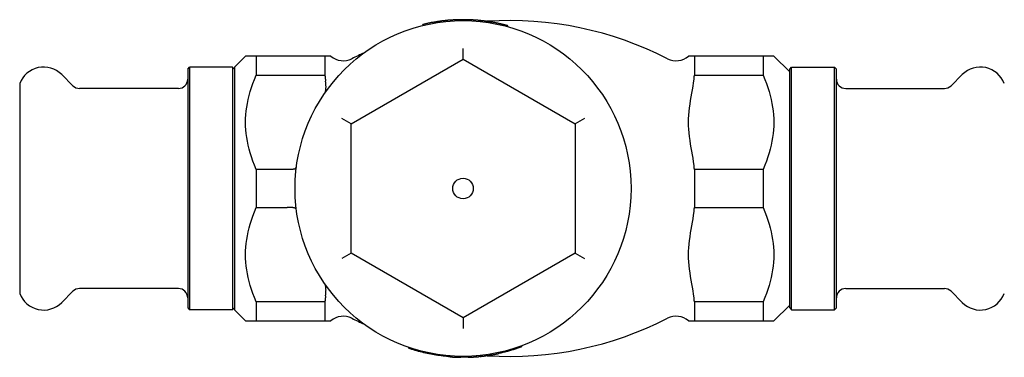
# Model space of a CAD drawing. Header units: millimetres. Extents: x -57 to 3539, y 51 to 338.
# Tile 2 of 3: x 154 to 259, y 302 to 338. Entities that reach past the tile are written whole.
import ezdxf

# ---------------------------------------------------------------- set-up
doc = ezdxf.new("R2010")
doc.units = ezdxf.units.MM
doc.layers.add('DETAIL', color=2, linetype='Continuous')

msp = doc.modelspace()

# ---------------------------------------------------------------- linework, layer by layer
at = {"layer": 'DETAIL'}
for p, q in [((197.04, 337.59), (197.01, 337.69)), ((197.03, 337.69), (197.01, 337.69)), ((197.05, 337.59), (197.03, 337.69)), ((198.7, 337.92), (198.68, 338.01)), ((198.81, 338.03), (198.78, 338.03)), ((198.79, 337.93), (198.78, 338.03)), ((198.82, 337.93), (198.81, 338.03)), ((199.26, 337.99), (199.25, 338.09)), ((199.38, 338), (199.37, 338.1)), ((201.07, 338.11), (201.07, 338.21)), ((201.13, 338.11), (201.13, 338.21)), ((201.66, 338.11), (201.67, 338.21)), ((202.04, 338.09), (202.05, 338.19)), ((203.27, 338), (203.28, 338.1)), ((203.84, 337.93), (203.85, 338.03)), ((204.22, 337.87), (204.24, 337.97)), ((206.1, 337.46), (206.13, 337.56)), ((201.33, 333.97), (201.33, 335.12)), ((176.83, 333.11), (178.03, 334.31)), ((179.18, 334.31), (178.03, 334.31)), ((179.18, 334.31), (179.18, 332.26)), ((186.53, 334.31), (179.18, 334.31)), ((186.53, 334.31), (186.53, 332.26)), ((186.57, 334.31), (186.53, 334.31)), ((187.17, 334.31), (186.57, 334.31)), ((189.33, 327.04), (201.33, 333.97)), ((201.33, 333.97), (213.33, 327.04)), ((226.08, 334.31), (225.48, 334.31)), ((226.13, 334.31), (226.08, 334.31)), ((226.13, 334.31), (226.13, 332.26)), ((233.48, 334.31), (226.13, 334.31)), ((233.48, 334.31), (233.48, 332.26)), ((234.63, 334.31), (233.48, 334.31)), ((236.33, 332.61), (234.63, 334.31)), ((159.53, 331.13), (158.33, 332.33)), ((171.83, 332.91), (172.03, 333.11)), ((171.83, 332.91), (171.83, 307.31)), ((172.03, 333.11), (172.03, 307.11)), ((176.63, 333.11), (172.03, 333.11)), ((176.63, 333.11), (176.63, 307.11)), ((176.83, 332.91), (176.63, 333.11)), ((176.83, 333.11), (176.83, 307.11)), ((236.33, 332.91), (236.53, 333.11)), ((236.33, 307.31), (236.33, 332.91)), ((236.53, 307.11), (236.53, 333.11)), ((236.53, 333.11), (241.13, 333.11)), ((241.13, 307.11), (241.13, 333.11)), ((241.33, 332.91), (241.13, 333.11)), ((241.33, 307.31), (241.33, 332.91)), ((253.62, 331.13), (254.82, 332.33)), ((153.83, 331.36), (153.83, 308.86)), ((179.18, 332.26), (186.53, 332.26)), ((226.13, 332.26), (233.48, 332.26)), ((170.83, 330.83), (160.24, 330.83)), ((242.33, 330.83), (252.91, 330.83)), ((189.33, 327.04), (188.33, 327.61)), ((214.33, 327.61), (213.33, 327.04)), ((189.33, 313.18), (189.33, 327.04)), ((213.33, 327.04), (213.33, 313.18)), ((179.18, 322.16), (179.18, 318.06)), ((182.45, 322.16), (179.18, 322.16)), ((226.13, 322.16), (226.13, 318.06)), ((233.48, 322.16), (226.13, 322.16)), ((233.48, 322.16), (233.48, 318.06)), ((179.18, 318.06), (182.45, 318.06)), ((226.13, 318.06), (233.48, 318.06)), ((189.33, 313.18), (188.33, 312.6)), ((201.33, 306.25), (189.33, 313.18)), ((213.33, 313.18), (201.33, 306.25)), ((213.33, 313.18), (214.33, 312.6)), ((170.83, 309.38), (160.24, 309.38)), ((242.33, 309.38), (252.91, 309.38)), ((159.53, 309.09), (158.33, 307.89)), ((253.62, 309.09), (254.82, 307.89)), ((171.83, 307.31), (172.03, 307.11)), ((176.63, 307.11), (172.03, 307.11)), ((176.83, 307.31), (176.63, 307.11)), ((176.83, 307.11), (178.03, 305.91)), ((179.18, 307.96), (179.18, 305.91)), ((186.53, 307.96), (179.18, 307.96)), ((186.53, 307.96), (186.53, 305.91)), ((226.13, 307.96), (226.13, 305.91)), ((233.48, 307.96), (226.13, 307.96)), ((233.48, 307.96), (233.48, 305.91)), ((236.33, 307.61), (234.63, 305.91)), ((236.33, 307.31), (236.53, 307.11)), ((236.53, 307.11), (241.13, 307.11)), ((241.33, 307.31), (241.13, 307.11)), ((201.33, 306.25), (201.33, 305.1)), ((178.03, 305.91), (179.18, 305.91)), ((179.18, 305.91), (186.53, 305.91)), ((186.53, 305.91), (186.57, 305.91)), ((186.57, 305.91), (187.17, 305.91)), ((225.48, 305.91), (226.08, 305.91)), ((226.08, 305.91), (226.13, 305.91)), ((226.13, 305.91), (233.48, 305.91)), ((233.48, 305.91), (234.63, 305.91)), ((195.5, 303.08), (195.47, 302.98)), ((207.57, 303.23), (207.61, 303.13)), ((199.96, 302.16), (199.95, 302.06)), ((200.84, 302.12), (200.84, 302.02)), ((201.08, 302.11), (201.08, 302.01)), ((201.86, 302.12), (201.87, 302.02)), ((202.75, 302.17), (202.75, 302.07)), ((203.05, 302.19), (203.06, 302.09)), ((203.18, 302.1), (203.17, 302.2)), ((203.22, 302.21), (203.23, 302.11)), ((203.23, 302.11), (203.25, 302.11)), ((203.24, 302.21), (203.25, 302.11)), ((205.16, 302.52), (205.18, 302.42)), ((205.16, 302.52), (205.18, 302.42)), ((205.18, 302.42), (205.18, 302.42))]:
    msp.add_line(p, q, dxfattribs=at)
at = {"layer": 'DETAIL', "flags": 128}
for points in [[(198.68, 338.01), (198.61, 338), (198.54, 337.99), (198.47, 337.98), (198.4, 337.97), (198.34, 337.96), (198.27, 337.95), (198.2, 337.94), (198.13, 337.92), (198.06, 337.91), (197.99, 337.9), (197.92, 337.89), (197.85, 337.87), (197.78, 337.86), (197.71, 337.85), (197.65, 337.83), (197.58, 337.82), (197.51, 337.8), (197.44, 337.79), (197.37, 337.77), (197.3, 337.76), (197.24, 337.74), (197.17, 337.72), (197.1, 337.71), (197.03, 337.69)], [(198.78, 338.03), (198.77, 338.03), (198.77, 338.03), (198.77, 338.03), (198.76, 338.03), (198.76, 338.03), (198.76, 338.03), (198.75, 338.03), (198.75, 338.02), (198.75, 338.02), (198.74, 338.02), (198.74, 338.02), (198.74, 338.02), (198.73, 338.02), (198.73, 338.02), (198.72, 338.02), (198.72, 338.02), (198.71, 338.02), (198.71, 338.02), (198.71, 338.02), (198.7, 338.02), (198.7, 338.02), (198.69, 338.02), (198.69, 338.02), (198.68, 338.01)], [(199.25, 338.09), (199.23, 338.09), (199.21, 338.08), (199.19, 338.08), (199.17, 338.08), (199.15, 338.08), (199.14, 338.08), (199.12, 338.07), (199.1, 338.07), (199.08, 338.07), (199.06, 338.07), (199.04, 338.06), (199.03, 338.06), (199.01, 338.06), (198.99, 338.06), (198.97, 338.06), (198.95, 338.05), (198.93, 338.05), (198.92, 338.05), (198.9, 338.05), (198.88, 338.04), (198.86, 338.04), (198.84, 338.04), (198.83, 338.04), (198.81, 338.03)], [(199.37, 338.1), (199.37, 338.1), (199.36, 338.1), (199.36, 338.1), (199.35, 338.1), (199.35, 338.1), (199.34, 338.1), (199.33, 338.1), (199.33, 338.1), (199.32, 338.1), (199.32, 338.1), (199.31, 338.1), (199.31, 338.1), (199.3, 338.1), (199.3, 338.1), (199.29, 338.09), (199.29, 338.09), (199.28, 338.09), (199.28, 338.09), (199.27, 338.09), (199.27, 338.09), (199.26, 338.09), (199.26, 338.09), (199.25, 338.09), (199.25, 338.09)], [(200.28, 338.18), (200.21, 338.17), (200.15, 338.17), (200.08, 338.17), (200.02, 338.16), (199.96, 338.16), (199.9, 338.15), (199.85, 338.15), (199.79, 338.14), (199.75, 338.14), (199.7, 338.14), (199.65, 338.13), (199.61, 338.13), (199.57, 338.12), (199.54, 338.12), (199.51, 338.12), (199.48, 338.11), (199.45, 338.11), (199.43, 338.11), (199.41, 338.11), (199.4, 338.11), (199.39, 338.1), (199.38, 338.1), (199.37, 338.1), (199.37, 338.1)], [(201.07, 338.21), (201.05, 338.21), (201.02, 338.21), (201, 338.21), (200.97, 338.21), (200.94, 338.2), (200.92, 338.2), (200.89, 338.2), (200.85, 338.2), (200.82, 338.2), (200.79, 338.2), (200.75, 338.2), (200.71, 338.2), (200.68, 338.2), (200.64, 338.2), (200.6, 338.19), (200.56, 338.19), (200.53, 338.19), (200.49, 338.19), (200.46, 338.19), (200.42, 338.19), (200.39, 338.18), (200.35, 338.18), (200.32, 338.18), (200.28, 338.18)], [(201.13, 338.21), (201.13, 338.21), (201.13, 338.21), (201.12, 338.21), (201.12, 338.21), (201.12, 338.21), (201.12, 338.21), (201.11, 338.21), (201.11, 338.21), (201.11, 338.21), (201.11, 338.21), (201.1, 338.21), (201.1, 338.21), (201.1, 338.21), (201.09, 338.21), (201.09, 338.21), (201.09, 338.21), (201.09, 338.21), (201.08, 338.21), (201.08, 338.21), (201.08, 338.21), (201.08, 338.21), (201.07, 338.21), (201.07, 338.21), (201.07, 338.21)], [(201.67, 338.21), (201.64, 338.21), (201.62, 338.21), (201.6, 338.21), (201.58, 338.21), (201.56, 338.21), (201.53, 338.21), (201.51, 338.21), (201.49, 338.21), (201.47, 338.21), (201.44, 338.21), (201.42, 338.21), (201.4, 338.21), (201.38, 338.21), (201.36, 338.21), (201.33, 338.21), (201.31, 338.21), (201.29, 338.21), (201.27, 338.21), (201.24, 338.21), (201.22, 338.21), (201.2, 338.21), (201.18, 338.21), (201.15, 338.21), (201.13, 338.21)], [(202.05, 338.19), (202.03, 338.2), (202.02, 338.2), (202, 338.2), (201.98, 338.2), (201.97, 338.2), (201.95, 338.2), (201.94, 338.2), (201.92, 338.2), (201.9, 338.2), (201.89, 338.2), (201.87, 338.2), (201.86, 338.2), (201.84, 338.2), (201.83, 338.2), (201.81, 338.2), (201.79, 338.2), (201.78, 338.2), (201.76, 338.2), (201.75, 338.2), (201.73, 338.2), (201.71, 338.2), (201.7, 338.21), (201.68, 338.21), (201.67, 338.21)], [(203.28, 338.1), (203.23, 338.11), (203.18, 338.11), (203.12, 338.12), (203.07, 338.12), (203.02, 338.13), (202.97, 338.13), (202.92, 338.14), (202.87, 338.14), (202.82, 338.15), (202.77, 338.15), (202.71, 338.16), (202.66, 338.16), (202.61, 338.16), (202.56, 338.17), (202.51, 338.17), (202.46, 338.17), (202.41, 338.18), (202.36, 338.18), (202.3, 338.18), (202.25, 338.19), (202.2, 338.19), (202.15, 338.19), (202.1, 338.19), (202.05, 338.19)], [(203.85, 338.03), (203.83, 338.04), (203.81, 338.04), (203.78, 338.04), (203.76, 338.04), (203.73, 338.05), (203.71, 338.05), (203.69, 338.05), (203.66, 338.06), (203.64, 338.06), (203.61, 338.06), (203.59, 338.07), (203.57, 338.07), (203.54, 338.07), (203.52, 338.08), (203.49, 338.08), (203.47, 338.08), (203.45, 338.08), (203.42, 338.09), (203.4, 338.09), (203.37, 338.09), (203.35, 338.1), (203.33, 338.1), (203.3, 338.1), (203.28, 338.1)], [(204.24, 337.97), (204.22, 337.98), (204.2, 337.98), (204.19, 337.98), (204.17, 337.98), (204.16, 337.99), (204.14, 337.99), (204.12, 337.99), (204.11, 337.99), (204.09, 338), (204.08, 338), (204.06, 338), (204.04, 338), (204.03, 338.01), (204.01, 338.01), (204, 338.01), (203.98, 338.01), (203.97, 338.02), (203.95, 338.02), (203.93, 338.02), (203.92, 338.02), (203.9, 338.02), (203.89, 338.03), (203.87, 338.03), (203.85, 338.03)], [(203.88, 338.03), (203.88, 338.03), (203.88, 338.03), (203.88, 338.03), (203.89, 338.03), (203.89, 338.03), (203.89, 338.03), (203.89, 338.03), (203.9, 338.03), (203.9, 338.03), (203.9, 338.03), (203.9, 338.03), (203.9, 338.03), (203.91, 338.03), (203.91, 338.03), (203.91, 338.03), (203.91, 338.03), (203.91, 338.03), (203.92, 338.03), (203.92, 338.03), (203.92, 338.03), (203.92, 338.03), (203.92, 338.03), (203.93, 338.03), (203.93, 338.03)], [(204.6, 337.91), (204.57, 337.92), (204.54, 337.92), (204.52, 337.93), (204.49, 337.93), (204.47, 337.93), (204.45, 337.94), (204.42, 337.94), (204.4, 337.95), (204.38, 337.95), (204.37, 337.95), (204.35, 337.95), (204.33, 337.96), (204.32, 337.96), (204.3, 337.96), (204.29, 337.96), (204.28, 337.97), (204.27, 337.97), (204.26, 337.97), (204.25, 337.97), (204.25, 337.97), (204.24, 337.97), (204.24, 337.97), (204.24, 337.97), (204.24, 337.97)], [(205.38, 337.75), (205.34, 337.76), (205.3, 337.77), (205.25, 337.78), (205.21, 337.79), (205.17, 337.8), (205.14, 337.8), (205.1, 337.81), (205.06, 337.82), (205.03, 337.83), (204.99, 337.83), (204.96, 337.84), (204.93, 337.85), (204.9, 337.85), (204.87, 337.86), (204.84, 337.87), (204.81, 337.87), (204.78, 337.88), (204.75, 337.88), (204.72, 337.89), (204.7, 337.89), (204.67, 337.9), (204.65, 337.9), (204.62, 337.91), (204.6, 337.91)], [(206.13, 337.56), (206.1, 337.57), (206.07, 337.58), (206.04, 337.59), (206.01, 337.59), (205.97, 337.6), (205.94, 337.61), (205.91, 337.62), (205.88, 337.63), (205.85, 337.63), (205.82, 337.64), (205.79, 337.65), (205.76, 337.66), (205.73, 337.67), (205.69, 337.67), (205.66, 337.68), (205.63, 337.69), (205.6, 337.7), (205.57, 337.7), (205.54, 337.71), (205.51, 337.72), (205.48, 337.73), (205.45, 337.73), (205.41, 337.74), (205.38, 337.75)], [(179.18, 322.16), (178.99, 322.61), (178.82, 323.05), (178.66, 323.49), (178.53, 323.92), (178.41, 324.34), (178.31, 324.76), (178.22, 325.17), (178.15, 325.58), (178.1, 325.99), (178.06, 326.4), (178.03, 326.8), (178.03, 327.21), (178.03, 327.61), (178.06, 328.02), (178.1, 328.42), (178.15, 328.83), (178.22, 329.24), (178.31, 329.66), (178.41, 330.08), (178.53, 330.5), (178.66, 330.93), (178.82, 331.36), (178.99, 331.81), (179.18, 332.26)], [(186.53, 332.26), (186.53, 332.24), (186.53, 332.22), (186.53, 332.2), (186.53, 332.19), (186.54, 332.17), (186.54, 332.15), (186.54, 332.13), (186.54, 332.12), (186.54, 332.1), (186.55, 332.08), (186.55, 332.06), (186.55, 332.05), (186.55, 332.03), (186.55, 332.01), (186.56, 331.99), (186.56, 331.98), (186.56, 331.96), (186.56, 331.94), (186.56, 331.93), (186.57, 331.91), (186.57, 331.89), (186.57, 331.87), (186.57, 331.86), (186.57, 331.84)], [(186.55, 330.39), (186.56, 330.4), (186.57, 330.42), (186.58, 330.44), (186.58, 330.47), (186.59, 330.5), (186.6, 330.53), (186.61, 330.57), (186.62, 330.61), (186.62, 330.65), (186.63, 330.69), (186.63, 330.74), (186.64, 330.8), (186.64, 330.85), (186.64, 330.91), (186.65, 330.97), (186.65, 331.03), (186.64, 331.1), (186.64, 331.17), (186.64, 331.24), (186.63, 331.31), (186.63, 331.38), (186.62, 331.46), (186.61, 331.54), (186.6, 331.61)], [(186.57, 331.84), (186.57, 331.83), (186.58, 331.82), (186.58, 331.81), (186.58, 331.8), (186.58, 331.79), (186.58, 331.78), (186.58, 331.77), (186.58, 331.76), (186.58, 331.75), (186.58, 331.74), (186.59, 331.74), (186.59, 331.73), (186.59, 331.72), (186.59, 331.71), (186.59, 331.7), (186.59, 331.69), (186.59, 331.68), (186.59, 331.67), (186.59, 331.66), (186.6, 331.65), (186.6, 331.64), (186.6, 331.63), (186.6, 331.62), (186.6, 331.61)], [(226.08, 322.58), (226.03, 322.97), (225.98, 323.35), (225.92, 323.72), (225.85, 324.1), (225.79, 324.48), (225.72, 324.88), (225.65, 325.27), (225.6, 325.67), (225.55, 326.07), (225.51, 326.46), (225.49, 326.84), (225.48, 327.21), (225.49, 327.58), (225.51, 327.96), (225.55, 328.35), (225.6, 328.75), (225.65, 329.14), (225.72, 329.54), (225.79, 329.93), (225.85, 330.32), (225.92, 330.7), (225.98, 331.07), (226.03, 331.44), (226.08, 331.84)], [(226.08, 331.84), (226.08, 331.86), (226.08, 331.87), (226.08, 331.89), (226.09, 331.91), (226.09, 331.93), (226.09, 331.94), (226.09, 331.96), (226.09, 331.98), (226.1, 331.99), (226.1, 332.01), (226.1, 332.03), (226.1, 332.05), (226.1, 332.06), (226.11, 332.08), (226.11, 332.1), (226.11, 332.12), (226.11, 332.13), (226.11, 332.15), (226.12, 332.17), (226.12, 332.19), (226.12, 332.2), (226.12, 332.22), (226.12, 332.24), (226.13, 332.26)], [(233.48, 332.26), (233.67, 331.81), (233.84, 331.36), (233.99, 330.93), (234.13, 330.5), (234.25, 330.08), (234.35, 329.66), (234.43, 329.24), (234.5, 328.83), (234.56, 328.42), (234.6, 328.02), (234.62, 327.61), (234.63, 327.21), (234.62, 326.8), (234.6, 326.4), (234.56, 325.99), (234.5, 325.58), (234.43, 325.17), (234.35, 324.76), (234.25, 324.34), (234.13, 323.92), (233.99, 323.49), (233.84, 323.05), (233.67, 322.61), (233.48, 322.16)], [(182.5, 322.16), (182.5, 322.16), (182.49, 322.16), (182.49, 322.16), (182.49, 322.16), (182.49, 322.16), (182.49, 322.16), (182.48, 322.16), (182.48, 322.16), (182.48, 322.16), (182.48, 322.16), (182.48, 322.16), (182.48, 322.16), (182.47, 322.16), (182.47, 322.16), (182.47, 322.16), (182.47, 322.16), (182.47, 322.16), (182.46, 322.16), (182.46, 322.16), (182.46, 322.16), (182.46, 322.16), (182.46, 322.16), (182.45, 322.16), (182.45, 322.16)], [(183.47, 322.37), (183.46, 322.35), (183.46, 322.33), (183.44, 322.31), (183.43, 322.29), (183.41, 322.27), (183.38, 322.26), (183.36, 322.24), (183.33, 322.23), (183.29, 322.21), (183.26, 322.2), (183.22, 322.19), (183.17, 322.18), (183.13, 322.17), (183.08, 322.16), (183.03, 322.15), (182.98, 322.15), (182.92, 322.15), (182.86, 322.14), (182.81, 322.14), (182.75, 322.14), (182.69, 322.14), (182.62, 322.15), (182.56, 322.15), (182.5, 322.16)], [(226.13, 322.16), (226.12, 322.18), (226.12, 322.2), (226.12, 322.21), (226.12, 322.23), (226.12, 322.25), (226.11, 322.27), (226.11, 322.28), (226.11, 322.3), (226.11, 322.32), (226.11, 322.34), (226.1, 322.35), (226.1, 322.37), (226.1, 322.39), (226.1, 322.41), (226.1, 322.42), (226.09, 322.44), (226.09, 322.46), (226.09, 322.48), (226.09, 322.49), (226.09, 322.51), (226.08, 322.53), (226.08, 322.55), (226.08, 322.56), (226.08, 322.58)], [(179.18, 307.96), (178.99, 308.41), (178.82, 308.85), (178.66, 309.29), (178.53, 309.72), (178.41, 310.14), (178.31, 310.56), (178.22, 310.97), (178.15, 311.38), (178.1, 311.79), (178.06, 312.2), (178.03, 312.6), (178.03, 313.01), (178.03, 313.41), (178.06, 313.82), (178.1, 314.22), (178.15, 314.63), (178.22, 315.04), (178.31, 315.46), (178.41, 315.88), (178.53, 316.3), (178.66, 316.73), (178.82, 317.16), (178.99, 317.61), (179.18, 318.06)], [(182.45, 318.06), (182.45, 318.06), (182.46, 318.06), (182.46, 318.06), (182.46, 318.06), (182.46, 318.06), (182.46, 318.06), (182.47, 318.06), (182.47, 318.06), (182.47, 318.06), (182.47, 318.06), (182.47, 318.06), (182.48, 318.06), (182.48, 318.06), (182.48, 318.06), (182.48, 318.06), (182.48, 318.06), (182.48, 318.06), (182.49, 318.06), (182.49, 318.06), (182.49, 318.06), (182.49, 318.06), (182.49, 318.06), (182.5, 318.06), (182.5, 318.06)], [(183.47, 317.85), (183.46, 317.87), (183.46, 317.89), (183.44, 317.91), (183.43, 317.93), (183.41, 317.95), (183.38, 317.96), (183.36, 317.98), (183.33, 317.99), (183.29, 318.01), (183.26, 318.02), (183.22, 318.03), (183.17, 318.04), (183.13, 318.05), (183.08, 318.06), (183.03, 318.06), (182.98, 318.07), (182.92, 318.07), (182.86, 318.07), (182.81, 318.08), (182.75, 318.08), (182.69, 318.07), (182.62, 318.07), (182.56, 318.07), (182.5, 318.06)], [(226.08, 308.38), (226.03, 308.77), (225.98, 309.15), (225.92, 309.52), (225.85, 309.9), (225.79, 310.28), (225.72, 310.68), (225.65, 311.07), (225.6, 311.47), (225.55, 311.87), (225.51, 312.26), (225.49, 312.64), (225.48, 313.01), (225.49, 313.38), (225.51, 313.76), (225.55, 314.15), (225.6, 314.55), (225.65, 314.94), (225.72, 315.34), (225.79, 315.73), (225.85, 316.12), (225.92, 316.5), (225.98, 316.87), (226.03, 317.24), (226.08, 317.64)], [(226.08, 317.64), (226.08, 317.66), (226.08, 317.67), (226.08, 317.69), (226.09, 317.71), (226.09, 317.73), (226.09, 317.74), (226.09, 317.76), (226.09, 317.78), (226.1, 317.79), (226.1, 317.81), (226.1, 317.83), (226.1, 317.85), (226.1, 317.86), (226.11, 317.88), (226.11, 317.9), (226.11, 317.92), (226.11, 317.93), (226.11, 317.95), (226.12, 317.97), (226.12, 317.99), (226.12, 318), (226.12, 318.02), (226.12, 318.04), (226.13, 318.06)], [(233.48, 318.06), (233.67, 317.61), (233.84, 317.16), (233.99, 316.73), (234.13, 316.3), (234.25, 315.88), (234.35, 315.46), (234.43, 315.04), (234.5, 314.63), (234.56, 314.22), (234.6, 313.82), (234.62, 313.41), (234.63, 313.01), (234.62, 312.6), (234.6, 312.2), (234.56, 311.79), (234.5, 311.38), (234.43, 310.97), (234.35, 310.56), (234.25, 310.14), (234.13, 309.72), (233.99, 309.29), (233.84, 308.85), (233.67, 308.41), (233.48, 307.96)], [(186.6, 308.6), (186.61, 308.68), (186.62, 308.76), (186.63, 308.83), (186.63, 308.91), (186.64, 308.97), (186.64, 309.04), (186.64, 309.11), (186.64, 309.17), (186.65, 309.23), (186.64, 309.29), (186.64, 309.34), (186.64, 309.39), (186.64, 309.44), (186.63, 309.49), (186.63, 309.54), (186.62, 309.59), (186.61, 309.63), (186.6, 309.67), (186.6, 309.71), (186.59, 309.74), (186.58, 309.77), (186.57, 309.79), (186.56, 309.81), (186.55, 309.83)], [(186.57, 308.38), (186.57, 308.36), (186.57, 308.35), (186.57, 308.33), (186.57, 308.31), (186.56, 308.29), (186.56, 308.28), (186.56, 308.26), (186.56, 308.24), (186.56, 308.22), (186.55, 308.21), (186.55, 308.19), (186.55, 308.17), (186.55, 308.15), (186.55, 308.14), (186.54, 308.12), (186.54, 308.1), (186.54, 308.08), (186.54, 308.07), (186.54, 308.05), (186.53, 308.03), (186.53, 308.01), (186.53, 308), (186.53, 307.98), (186.53, 307.96)], [(186.6, 308.6), (186.6, 308.59), (186.6, 308.58), (186.6, 308.58), (186.6, 308.57), (186.59, 308.56), (186.59, 308.55), (186.59, 308.54), (186.59, 308.53), (186.59, 308.52), (186.59, 308.51), (186.59, 308.5), (186.59, 308.49), (186.59, 308.48), (186.58, 308.47), (186.58, 308.46), (186.58, 308.45), (186.58, 308.45), (186.58, 308.44), (186.58, 308.43), (186.58, 308.42), (186.58, 308.41), (186.58, 308.4), (186.57, 308.39), (186.57, 308.38)], [(226.13, 307.96), (226.12, 307.98), (226.12, 308), (226.12, 308.01), (226.12, 308.03), (226.12, 308.05), (226.11, 308.07), (226.11, 308.08), (226.11, 308.1), (226.11, 308.12), (226.11, 308.14), (226.1, 308.15), (226.1, 308.17), (226.1, 308.19), (226.1, 308.21), (226.1, 308.22), (226.09, 308.24), (226.09, 308.26), (226.09, 308.28), (226.09, 308.29), (226.09, 308.31), (226.08, 308.33), (226.08, 308.35), (226.08, 308.36), (226.08, 308.38)], [(199.95, 302.07), (199.76, 302.08), (199.57, 302.1), (199.38, 302.12), (199.19, 302.14), (199, 302.16), (198.81, 302.19), (198.62, 302.22), (198.43, 302.24), (198.25, 302.28), (198.06, 302.31), (197.87, 302.34), (197.68, 302.38), (197.5, 302.42), (197.31, 302.46), (197.12, 302.5), (196.94, 302.55), (196.75, 302.6), (196.57, 302.65), (196.38, 302.7), (196.2, 302.75), (196.02, 302.81), (195.83, 302.86), (195.65, 302.92), (195.47, 302.98)], [(207.61, 303.13), (207.51, 303.1), (207.41, 303.06), (207.31, 303.03), (207.21, 302.99), (207.11, 302.96), (207.01, 302.93), (206.91, 302.89), (206.81, 302.86), (206.71, 302.83), (206.61, 302.8), (206.51, 302.77), (206.41, 302.74), (206.31, 302.71), (206.2, 302.68), (206.1, 302.65), (206, 302.63), (205.9, 302.6), (205.8, 302.57), (205.7, 302.55), (205.59, 302.52), (205.49, 302.5), (205.39, 302.47), (205.29, 302.45), (205.18, 302.43)], [(199.95, 302.06), (200, 302.06), (200.05, 302.05), (200.1, 302.05), (200.15, 302.05), (200.2, 302.04), (200.25, 302.04), (200.29, 302.04), (200.34, 302.04), (200.38, 302.03), (200.42, 302.03), (200.46, 302.03), (200.5, 302.03), (200.54, 302.03), (200.58, 302.02), (200.61, 302.02), (200.64, 302.02), (200.68, 302.02), (200.7, 302.02), (200.73, 302.02), (200.76, 302.02), (200.78, 302.02), (200.8, 302.02), (200.82, 302.02), (200.84, 302.02)], [(200.84, 302.02), (200.85, 302.02), (200.86, 302.02), (200.87, 302.01), (200.88, 302.01), (200.89, 302.01), (200.9, 302.01), (200.91, 302.01), (200.92, 302.01), (200.93, 302.01), (200.94, 302.01), (200.95, 302.01), (200.96, 302.01), (200.97, 302.01), (200.98, 302.01), (200.99, 302.01), (201, 302.01), (201.01, 302.01), (201.02, 302.01), (201.03, 302.01), (201.04, 302.01), (201.05, 302.01), (201.06, 302.01), (201.07, 302.01), (201.08, 302.01)], [(201.87, 302.03), (201.83, 302.02), (201.8, 302.02), (201.77, 302.02), (201.74, 302.02), (201.7, 302.02), (201.67, 302.02), (201.64, 302.02), (201.6, 302.02), (201.57, 302.02), (201.54, 302.02), (201.51, 302.02), (201.47, 302.02), (201.44, 302.02), (201.41, 302.02), (201.37, 302.02), (201.34, 302.02), (201.31, 302.02), (201.28, 302.02), (201.24, 302.02), (201.21, 302.02), (201.18, 302.02), (201.14, 302.02), (201.11, 302.02), (201.08, 302.02)], [(201.87, 302.02), (201.9, 302.02), (201.94, 302.02), (201.98, 302.02), (202.02, 302.02), (202.05, 302.02), (202.09, 302.03), (202.13, 302.03), (202.16, 302.03), (202.2, 302.03), (202.24, 302.03), (202.27, 302.03), (202.31, 302.04), (202.35, 302.04), (202.38, 302.04), (202.42, 302.04), (202.46, 302.04), (202.5, 302.05), (202.53, 302.05), (202.57, 302.05), (202.61, 302.05), (202.64, 302.06), (202.68, 302.06), (202.72, 302.06), (202.75, 302.07)], [(202.75, 302.07), (202.77, 302.07), (202.78, 302.07), (202.79, 302.07), (202.8, 302.07), (202.82, 302.07), (202.83, 302.07), (202.84, 302.07), (202.86, 302.07), (202.87, 302.07), (202.88, 302.08), (202.89, 302.08), (202.91, 302.08), (202.92, 302.08), (202.93, 302.08), (202.94, 302.08), (202.96, 302.08), (202.97, 302.08), (202.98, 302.08), (202.99, 302.09), (203.01, 302.09), (203.02, 302.09), (203.03, 302.09), (203.04, 302.09), (203.06, 302.09)], [(203.18, 302.11), (203.18, 302.11), (203.17, 302.11), (203.17, 302.11), (203.16, 302.11), (203.16, 302.11), (203.15, 302.11), (203.15, 302.11), (203.14, 302.11), (203.13, 302.11), (203.13, 302.11), (203.12, 302.11), (203.12, 302.11), (203.11, 302.1), (203.11, 302.1), (203.1, 302.1), (203.1, 302.1), (203.09, 302.1), (203.09, 302.1), (203.08, 302.1), (203.08, 302.1), (203.07, 302.1), (203.07, 302.1), (203.06, 302.1), (203.06, 302.1)], [(203.18, 302.1), (203.18, 302.1), (203.18, 302.1), (203.18, 302.1), (203.18, 302.1), (203.18, 302.1), (203.18, 302.1), (203.19, 302.1), (203.19, 302.1), (203.19, 302.1), (203.19, 302.11), (203.19, 302.11), (203.19, 302.11), (203.2, 302.11), (203.2, 302.11), (203.2, 302.11), (203.2, 302.11), (203.2, 302.11), (203.21, 302.11), (203.21, 302.11), (203.21, 302.11), (203.22, 302.11), (203.22, 302.11), (203.22, 302.11), (203.23, 302.11)], [(203.25, 302.11), (203.26, 302.11), (203.27, 302.11), (203.29, 302.12), (203.3, 302.12), (203.32, 302.12), (203.35, 302.12), (203.37, 302.13), (203.4, 302.13), (203.43, 302.13), (203.47, 302.14), (203.51, 302.14), (203.55, 302.15), (203.59, 302.15), (203.64, 302.16), (203.69, 302.16), (203.74, 302.17), (203.79, 302.18), (203.85, 302.19), (203.91, 302.19), (203.97, 302.2), (204.03, 302.21), (204.1, 302.22), (204.17, 302.23), (204.24, 302.24)], [(203.93, 302.19), (203.93, 302.19), (203.92, 302.19), (203.92, 302.19), (203.92, 302.19), (203.92, 302.19), (203.92, 302.19), (203.91, 302.19), (203.91, 302.19), (203.91, 302.19), (203.91, 302.19), (203.91, 302.19), (203.9, 302.19), (203.9, 302.19), (203.9, 302.19), (203.9, 302.19), (203.9, 302.19), (203.89, 302.19), (203.89, 302.19), (203.89, 302.19), (203.89, 302.19), (203.88, 302.19), (203.88, 302.19), (203.88, 302.19), (203.88, 302.19)], [(204.24, 302.24), (204.31, 302.26), (204.38, 302.27), (204.45, 302.28), (204.51, 302.29), (204.57, 302.3), (204.63, 302.31), (204.68, 302.32), (204.74, 302.33), (204.79, 302.34), (204.84, 302.35), (204.88, 302.36), (204.93, 302.37), (204.97, 302.38), (205, 302.39), (205.04, 302.39), (205.07, 302.4), (205.09, 302.41), (205.12, 302.41), (205.13, 302.41), (205.15, 302.42), (205.16, 302.42), (205.17, 302.42), (205.18, 302.42), (205.18, 302.42)]]:
    msp.add_lwpolyline(points, dxfattribs=at)
at = {"layer": 'DETAIL'}
for radius in [18, 1.1]:
    msp.add_circle((201.33, 320.11), radius, dxfattribs=at)
for centre, radius, start, end in [((206.33, 301.11), 37, 62.8102, 93.7157), ((206.33, 301.11), 37, 114.9195, 117.1898), ((188.51, 335.8), 2, 228.1765, 297.1899), ((224.15, 335.8), 2, 242.8102, 311.8235), ((156.39, 330.39), 2.74, 102.195, 159.3634), ((156.39, 330.39), 2.74, 44.9964, 102.1857), ((256.76, 330.39), 2.74, 77.8143, 135.0036), ((256.76, 330.39), 2.74, 20.6366, 77.805), ((170.83, 331.83), 1, 270.0092, 0), ((242.33, 331.83), 1, 180, 269.9908), ((160.24, 331.83), 1, 225.005, 269.9795), ((252.91, 331.83), 1, 270.0205, 314.995), ((160.24, 308.38), 1, 90.0205, 134.995), ((170.83, 308.38), 1, 0, 89.9908), ((242.33, 308.38), 1, 90.0092, 180), ((252.91, 308.38), 1, 45.005, 89.9795), ((156.39, 309.82), 2.74, 200.6366, 257.805), ((256.76, 309.82), 2.74, 282.195, 339.3634), ((156.39, 309.82), 2.74, 257.8143, 315.0036), ((256.76, 309.82), 2.74, 224.9964, 282.1857), ((188.51, 304.42), 2, 62.8101, 131.8235), ((206.33, 339.11), 37, 242.8102, 245.0805), ((206.33, 339.11), 37, 266.2843, 297.1898), ((224.15, 304.42), 2, 48.1765, 117.1898)]:
    msp.add_arc(centre, radius, start, end, dxfattribs=at)

doc.saveas('drawing.dxf')
